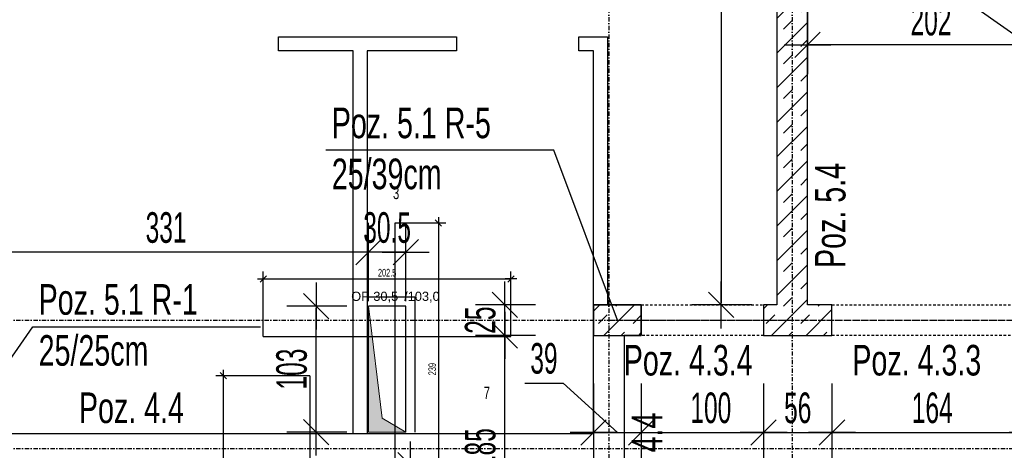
# Model space of a CAD drawing. Header units: millimetres. Extents: x -6373 to 10868, y -2819 to 2013.
# Tile 42 of 67: x 7323 to 8128, y -157 to 195. Entities that reach past the tile are written whole.
import ezdxf

# ---------------------------------------------------------------- set-up
doc = ezdxf.new("R2010")
doc.units = ezdxf.units.MM
doc.header["$LTSCALE"] = 10
doc.linetypes.add('MO', pattern=[0.7, 0.35, -0.17, 0.01, -0.17])
doc.linetypes.add('MP', pattern=[0.36, 0.2, -0.16])
for name, color, linetype in [('BA_szr', 1, 'Continuous'), ('BA_txs', 2, 'Continuous'), ('BA_wym', 1, 'Continuous'), ('BD_lpm', 1, 'MP'), ('BD_osm', 1, 'MO'), ('BD_wic', 1, 'Continuous'), ('BD_wig', 3, 'Continuous'), ('BZ_odn', 1, 'Continuous'), ('BZ_txs', 2, 'Continuous')]:
    doc.layers.add(name, color=color, linetype=linetype)
doc.layers.add('Nowe_A-Przebicia_Nr_pióra__1', color=7, linetype='Continuous', lineweight=13)
doc.layers.add('Nowe_A-Przebicia_Nr_pióra__102', color=7, linetype='Continuous', lineweight=5, true_color=0xcccccc)
doc.styles.add('BIKTS', font='bikromsw.shx', dxfattribs={"width": 0.8})
doc.styles.add('BIKWYM', font='bikromsw.shx', dxfattribs={"width": 0.6})
doc.styles.add('STYL_AUTOMATYCZNY_1', font='arial.ttf')
doc.dimstyles.new('BA_KR_100_cm', dxfattribs={"dimtxt": 25, "dimasz": 1.666667, "dimexe": 24, "dimexo": 0, "dimgap": 0, "dimtad": 0, "dimdec": 1, "dimrnd": 0.5, "dimzin": 9, "dimdsep": 46, "dimtxsty": 'BIKWYM', "dimblk": 'WYM-KR', "dimcen": 0, "dimdle": 20, "dimclrd": 256, "dimclre": 256, "dimclrt": 2, "dimadec": 0, "dimazin": 0, "dimtfac": 0.033333, "dimtdec": 1, "dimtmove": 0, "dimatfit": 3, "dimldrblk": 'WYM-KR', "dimfxl": 25, "dimfxlon": 1, "dimtvp": 0.8, "dimtolj": 1, "dimarcsym": 0})
doc.dimstyles.new('BA_KR_25_cm', dxfattribs={"dimscale": 0.25, "dimtxt": 25, "dimasz": 1.666667, "dimexe": 24, "dimexo": 0, "dimgap": 0, "dimtad": 0, "dimdec": 1, "dimrnd": 0.5, "dimzin": 9, "dimdsep": 46, "dimtxsty": 'BIKWYM', "dimblk": 'WYM-KR', "dimcen": 0, "dimdle": 20, "dimclrd": 256, "dimclre": 256, "dimclrt": 7, "dimadec": 0, "dimazin": 0, "dimtfac": 0.033333, "dimtdec": 1, "dimtmove": 0, "dimatfit": 3, "dimldrblk": 'WYM-KR', "dimfxl": 1, "dimtvp": 0.8, "dimtolj": 1, "dimarcsym": 0})
doc.dimstyles.new('BZ_ST_100_cm', dxfattribs={"dimtxt": 25, "dimasz": 1.666667, "dimexe": 24, "dimexo": 0, "dimgap": 0, "dimtad": 0, "dimdec": 1, "dimrnd": 0.5, "dimdsep": 46, "dimtxsty": 'BIKWYM', "dimblk": 'WYM-ST', "dimcen": 0, "dimdle": 20, "dimclrd": 256, "dimclre": 256, "dimclrt": 7, "dimadec": 0, "dimazin": 0, "dimtfac": 0.033333, "dimtdec": 1, "dimtix": 1, "dimtmove": 2, "dimatfit": 3, "dimldrblk": 'WYM-ST', "dimfxl": 25, "dimfxlon": 1, "dimtvp": 0.8, "dimtolj": 1, "dimtzin": 0, "dimarcsym": 0})

# ---------------------------------------------------------------- blocks, each defined once
blk = doc.blocks.new('WYM-KR')
at = {"color": 7, "linetype": 'ByBlock'}
blk.add_line((6.24, 6.24), (-6.24, -6.24), dxfattribs=at)
at = {"linetype": 'ByBlock'}
blk.add_line((11.52, 0), (-11.52, 0), dxfattribs=at)
blk = doc.blocks.new('*D425')
at = {"layer": 'BD_wic', "lineweight": -2}
for p, q in [((7560.01, -95.98), (7483.06, -95.98)), ((7489.06, -96.4), (7489.06, -269.07)), ((7560.01, -269.48), (7483.06, -269.48))]:
    blk.add_line(p, q, dxfattribs=at)
at = {"layer": 'Defpoints', "color": 0}
for p in [(7560.01, -95.98), (7489.06, -269.48), (7560.01, -269.48)]:
    blk.add_point(p, dxfattribs=at)
at = {"layer": 'BD_wic', "lineweight": -2, "xscale": 0.4166666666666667, "yscale": 0.4166666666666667, "zscale": 0.4166666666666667}
for p, rotation in [((7489.06, -95.98), 90), ((7489.06, -269.48), 270)]:
    blk.add_blockref('WYM-KR', p, dxfattribs=dict(at, rotation=rotation))
at = {"layer": 'BD_wic', "color": 7, "insert": (7484.06, -182.73), "char_height": 6.25, "attachment_point": 5, "rotation": 90, "style": 'BIKWYM'}
blk.add_mtext('\\A1;173.5', dxfattribs=at)
blk = doc.blocks.new('*D419')
at = {"layer": 'BD_wic', "lineweight": -2}
for p, q in [((7629.69, 28.98), (7670.98, 28.98)), ((7664.98, 28.56), (7664.98, -209.57)), ((7629.69, -209.98), (7670.98, -209.98))]:
    blk.add_line(p, q, dxfattribs=at)
at = {"layer": 'Defpoints', "color": 0}
for p in [(7629.69, 28.98), (7629.69, -209.98), (7664.98, -209.98)]:
    blk.add_point(p, dxfattribs=at)
at = {"layer": 'BD_wic', "lineweight": -2, "xscale": 0.4166666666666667, "yscale": 0.4166666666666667, "zscale": 0.4166666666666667}
for p, rotation in [((7664.98, 28.98), 90), ((7664.98, -209.98), 270)]:
    blk.add_blockref('WYM-KR', p, dxfattribs=dict(at, rotation=rotation))
at = {"layer": 'BD_wic', "color": 7, "insert": (7659.98, -90.5), "char_height": 6.25, "attachment_point": 5, "rotation": 90, "style": 'BIKWYM'}
blk.add_mtext('\\A1;239', dxfattribs=at)
blk = doc.blocks.new('*D420')
at = {"layer": 'BD_wic', "lineweight": -2}
for p, q in [((7521.83, -63.93), (7521.83, -10.76)), ((7724.33, -63.93), (7724.33, -10.76)), ((7522.25, -16.76), (7723.92, -16.76))]:
    blk.add_line(p, q, dxfattribs=at)
at = {"layer": 'Defpoints', "color": 0}
for p in [(7724.33, -16.76), (7521.83, -63.93), (7724.33, -63.93)]:
    blk.add_point(p, dxfattribs=at)
at = {"layer": 'BD_wic', "lineweight": -2, "xscale": 0.4166666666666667, "yscale": 0.4166666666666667, "zscale": 0.4166666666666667, "rotation": 180}
blk.add_blockref('WYM-KR', (7521.83, -16.76), dxfattribs=at)
at = {"layer": 'BD_wic', "lineweight": -2, "xscale": 0.4166666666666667, "yscale": 0.4166666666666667, "zscale": 0.4166666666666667}
blk.add_blockref('WYM-KR', (7724.33, -16.76), dxfattribs=at)
at = {"layer": 'BD_wic', "color": 7, "insert": (7623.08, -11.76), "char_height": 6.25, "attachment_point": 5, "style": 'BIKWYM'}
blk.add_mtext('\\A1;202.5', dxfattribs=at)
blk = doc.blocks.new('WYM-ST')
blk.add_hatch(color=256).paths.add_polyline_path([(-13, 2.88), (0, 0), (-13, -2.88)])
blk.add_lwpolyline([(0, 0), (-13, 2.88), (-13, -2.88), (0, 0)])
blk = doc.blocks.new('*D500')
at = {"layer": 'BA_wym', "lineweight": -2}
for p, q in [((6805.83, 853.02), (6756.83, 853.02)), ((6780.83, 851.35), (6780.83, -1192.32)), ((6805.83, -1193.98), (6756.83, -1193.98))]:
    blk.add_line(p, q, dxfattribs=at)
at = {"layer": 'Defpoints', "color": 0}
for p in [(7941.83, 853.02), (6780.83, -1193.98), (7251.83, -1193.98)]:
    blk.add_point(p, dxfattribs=at)
at = {"layer": 'BA_wym', "lineweight": -2, "xscale": 1.666666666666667, "yscale": 1.666666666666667, "zscale": 1.666666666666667}
for p, rotation in [((6780.83, 853.02), 90), ((6780.83, -1193.98), 270)]:
    blk.add_blockref('WYM-KR', p, dxfattribs=dict(at, rotation=rotation))
at = {"layer": 'BA_wym', "color": 2, "insert": (6760.83, -170.48), "char_height": 25, "attachment_point": 5, "rotation": 90, "style": 'BIKWYM'}
blk.add_mtext('\\A1;2047', dxfattribs=at)
blk = doc.blocks.new('*D551')
at = {"layer": 'BA_wym', "lineweight": -2}
for p, q in [((7735.6, -101.87), (7767.02, -101.87)), ((7767.02, -101.87), (7811.38, -142.29)), ((7791.88, -102.29), (7791.88, -166.29)), ((7830.88, -102.29), (7830.88, -166.29)), ((7790.21, -142.29), (7788.54, -142.29)), ((7791.88, -142.29), (7830.88, -142.29)), ((7832.54, -142.29), (7834.21, -142.29))]:
    blk.add_line(p, q, dxfattribs=at)
at = {"layer": 'Defpoints', "color": 0}
for p in [(7791.88, -62.98), (7830.88, -62.98), (7830.88, -142.29)]:
    blk.add_point(p, dxfattribs=at)
at = {"layer": 'BA_wym', "lineweight": -2, "xscale": 1.666666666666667, "yscale": 1.666666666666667, "zscale": 1.666666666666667}
blk.add_blockref('WYM-KR', (7791.88, -142.29), dxfattribs=at)
at = {"layer": 'BA_wym', "lineweight": -2, "xscale": 1.666666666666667, "yscale": 1.666666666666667, "zscale": 1.666666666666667, "rotation": 180}
blk.add_blockref('WYM-KR', (7830.88, -142.29), dxfattribs=at)
at = {"layer": 'BA_wym', "color": 2, "insert": (7751.31, -81.87), "char_height": 25, "attachment_point": 5, "style": 'BIKWYM'}
blk.add_mtext('\\A1;39', dxfattribs=at)
blk = doc.blocks.new('*D552')
at = {"layer": 'BA_wym', "lineweight": -2}
for p, q in [((7830.88, -102.29), (7830.88, -166.29)), ((7930.88, -102.29), (7930.88, -166.29)), ((7832.54, -142.29), (7929.21, -142.29))]:
    blk.add_line(p, q, dxfattribs=at)
at = {"layer": 'Defpoints', "color": 0}
for p in [(7830.88, -62.98), (7930.88, -62.98), (7930.88, -142.29)]:
    blk.add_point(p, dxfattribs=at)
at = {"layer": 'BA_wym', "lineweight": -2, "xscale": 1.666666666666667, "yscale": 1.666666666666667, "zscale": 1.666666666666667, "rotation": 180}
blk.add_blockref('WYM-KR', (7830.88, -142.29), dxfattribs=at)
at = {"layer": 'BA_wym', "lineweight": -2, "xscale": 1.666666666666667, "yscale": 1.666666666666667, "zscale": 1.666666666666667}
blk.add_blockref('WYM-KR', (7930.88, -142.29), dxfattribs=at)
at = {"layer": 'BA_wym', "color": 2, "insert": (7887.78, -122.29), "char_height": 25, "attachment_point": 5, "style": 'BIKWYM'}
blk.add_mtext('\\A1;100', dxfattribs=at)
blk = doc.blocks.new('*D553')
at = {"layer": 'BA_wym', "lineweight": -2}
for p, q in [((7930.88, -102.29), (7930.88, -166.29)), ((7986.83, -102.29), (7986.83, -166.29)), ((7932.54, -142.29), (7985.17, -142.29))]:
    blk.add_line(p, q, dxfattribs=at)
at = {"layer": 'Defpoints', "color": 0}
for p in [(7930.88, -62.98), (7986.83, -62.98), (7986.83, -142.29)]:
    blk.add_point(p, dxfattribs=at)
at = {"layer": 'BA_wym', "lineweight": -2, "xscale": 1.666666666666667, "yscale": 1.666666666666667, "zscale": 1.666666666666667, "rotation": 180}
blk.add_blockref('WYM-KR', (7930.88, -142.29), dxfattribs=at)
at = {"layer": 'BA_wym', "lineweight": -2, "xscale": 1.666666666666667, "yscale": 1.666666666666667, "zscale": 1.666666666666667}
blk.add_blockref('WYM-KR', (7986.83, -142.29), dxfattribs=at)
at = {"layer": 'BA_wym', "color": 2, "insert": (7958.85, -122.29), "char_height": 25, "attachment_point": 5, "style": 'BIKWYM'}
blk.add_mtext('\\A1;56', dxfattribs=at)
blk = doc.blocks.new('*D554')
at = {"layer": 'BA_wym', "lineweight": -2}
for p, q in [((7986.83, -102.29), (7986.83, -166.29)), ((8150.83, -102.29), (8150.83, -166.29)), ((7988.5, -142.29), (8149.17, -142.29))]:
    blk.add_line(p, q, dxfattribs=at)
at = {"layer": 'Defpoints', "color": 0}
for p in [(7986.83, -62.98), (8150.83, -62.98), (8150.83, -142.29)]:
    blk.add_point(p, dxfattribs=at)
at = {"layer": 'BA_wym', "lineweight": -2, "xscale": 1.666666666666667, "yscale": 1.666666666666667, "zscale": 1.666666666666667, "rotation": 180}
blk.add_blockref('WYM-KR', (7986.83, -142.29), dxfattribs=at)
at = {"layer": 'BA_wym', "lineweight": -2, "xscale": 1.666666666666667, "yscale": 1.666666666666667, "zscale": 1.666666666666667}
blk.add_blockref('WYM-KR', (8150.83, -142.29), dxfattribs=at)
at = {"layer": 'BA_wym', "color": 2, "insert": (8068.83, -122.29), "char_height": 25, "attachment_point": 5, "style": 'BIKWYM'}
blk.add_mtext('\\A1;164', dxfattribs=at)
blk = doc.blocks.new('*D563')
at = {"layer": 'BA_wym', "lineweight": -2}
for p, q in [((7921.32, 498.02), (7872.32, 498.02)), ((7896.32, 496.35), (7896.32, -36.32)), ((7921.32, -37.98), (7872.32, -37.98))]:
    blk.add_line(p, q, dxfattribs=at)
at = {"layer": 'Defpoints', "color": 0}
for p in [(7941.83, 498.02), (7896.32, -37.98), (7936.32, -37.98)]:
    blk.add_point(p, dxfattribs=at)
at = {"layer": 'BA_wym', "lineweight": -2, "xscale": 1.666666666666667, "yscale": 1.666666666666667, "zscale": 1.666666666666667}
for p, rotation in [((7896.32, 498.02), 90), ((7896.32, -37.98), 270)]:
    blk.add_blockref('WYM-KR', p, dxfattribs=dict(at, rotation=rotation))
at = {"layer": 'BA_wym', "color": 2, "insert": (7876.32, 230.02), "char_height": 25, "attachment_point": 5, "rotation": 90, "style": 'BIKWYM'}
blk.add_mtext('\\A1;536', dxfattribs=at)
blk = doc.blocks.new('*D564')
at = {"layer": 'BA_wym', "lineweight": -2}
for p, q in [((7744.32, -37.98), (7695.32, -37.98)), ((7719.32, -36.32), (7719.32, -34.65)), ((7719.32, -62.98), (7719.32, -37.98)), ((7744.32, -62.98), (7695.32, -62.98)), ((7719.32, -64.65), (7719.32, -66.32))]:
    blk.add_line(p, q, dxfattribs=at)
at = {"layer": 'Defpoints', "color": 0}
for p in [(7719.32, -37.98), (7791.83, -37.98), (7791.83, -62.98)]:
    blk.add_point(p, dxfattribs=at)
at = {"layer": 'BA_wym', "lineweight": -2, "xscale": 1.666666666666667, "yscale": 1.666666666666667, "zscale": 1.666666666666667}
for p, rotation in [((7719.32, -37.98), 270), ((7719.32, -62.98), 90)]:
    blk.add_blockref('WYM-KR', p, dxfattribs=dict(at, rotation=rotation))
at = {"layer": 'BA_wym', "color": 2, "insert": (7699.32, -50.48), "char_height": 25, "attachment_point": 5, "rotation": 90, "style": 'BIKWYM'}
blk.add_mtext('\\A1;25', dxfattribs=at)
blk = doc.blocks.new('*D565')
at = {"layer": 'BA_wym', "lineweight": -2}
for p, q in [((7744.32, -62.98), (7695.32, -62.98)), ((7719.32, -246.32), (7719.32, -64.65)), ((7744.32, -247.98), (7695.32, -247.98))]:
    blk.add_line(p, q, dxfattribs=at)
at = {"layer": 'Defpoints', "color": 0}
for p in [(7719.32, -62.98), (7791.83, -62.98), (7791.83, -247.98)]:
    blk.add_point(p, dxfattribs=at)
at = {"layer": 'BA_wym', "lineweight": -2, "xscale": 1.666666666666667, "yscale": 1.666666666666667, "zscale": 1.666666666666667}
for p, rotation in [((7719.32, -62.98), 90), ((7719.32, -247.98), 270)]:
    blk.add_blockref('WYM-KR', p, dxfattribs=dict(at, rotation=rotation))
at = {"layer": 'BA_wym', "color": 2, "insert": (7699.32, -155.48), "char_height": 25, "attachment_point": 5, "rotation": 90, "style": 'BIKWYM'}
blk.add_mtext('\\A1;185', dxfattribs=at)
blk = doc.blocks.new('*D609')
at = {"layer": 'BA_wym', "lineweight": -2}
for p, q in [((7590.07, -39.02), (7541.07, -39.02)), ((7565.07, -140.32), (7565.07, -40.69)), ((7590.07, -141.98), (7541.07, -141.98))]:
    blk.add_line(p, q, dxfattribs=at)
at = {"layer": 'Defpoints', "color": 0}
for p in [(7565.07, -39.02), (7607.83, -39.02), (7607.83, -141.98)]:
    blk.add_point(p, dxfattribs=at)
at = {"layer": 'BA_wym', "lineweight": -2, "xscale": 1.666666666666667, "yscale": 1.666666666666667, "zscale": 1.666666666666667}
for p, rotation in [((7565.07, -39.02), 90), ((7565.07, -141.98), 270)]:
    blk.add_blockref('WYM-KR', p, dxfattribs=dict(at, rotation=rotation))
at = {"layer": 'BA_wym', "color": 2, "insert": (7545.07, -90.5), "char_height": 25, "attachment_point": 5, "rotation": 90, "style": 'BIKWYM'}
blk.add_mtext('\\A1;103', dxfattribs=at)
blk = doc.blocks.new('*D610')
at = {"layer": 'BA_wym', "lineweight": -2}
for p, q in [((7617.2, -168.98), (7666.2, -168.98)), ((7642.2, -167.32), (7642.2, -165.65)), ((7642.2, -168.98), (7642.2, -196.48)), ((7617.2, -196.48), (7666.2, -196.48)), ((7642.2, -198.15), (7642.2, -260.77))]:
    blk.add_line(p, q, dxfattribs=at)
at = {"layer": 'Defpoints', "color": 0}
for p in [(7571.32, -168.98), (7571.32, -196.48), (7642.2, -196.48)]:
    blk.add_point(p, dxfattribs=at)
at = {"layer": 'BA_wym', "lineweight": -2, "xscale": 1.666666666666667, "yscale": 1.666666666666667, "zscale": 1.666666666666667}
for p, rotation in [((7642.2, -168.98), 270), ((7642.2, -196.48), 90)]:
    blk.add_blockref('WYM-KR', p, dxfattribs=dict(at, rotation=rotation))
at = {"layer": 'BA_wym', "color": 2, "insert": (7622.2, -230.29), "char_height": 25, "attachment_point": 5, "rotation": 90, "style": 'BIKWYM'}
blk.add_mtext('\\A1;27.5', dxfattribs=at)
blk = doc.blocks.new('*D613')
at = {"layer": 'BA_wym', "lineweight": -2}
for p, q in [((7607.83, -34.96), (7607.83, 29.04)), ((7638.33, -34.96), (7638.33, 29.04)), ((7606.17, 5.04), (7604.5, 5.04)), ((7638.33, 5.04), (7607.83, 5.04)), ((7640, 5.04), (7641.67, 5.04))]:
    blk.add_line(p, q, dxfattribs=at)
at = {"layer": 'Defpoints', "color": 0}
for p in [(7607.83, 5.04), (7607.83, -39.02), (7638.33, -39.02)]:
    blk.add_point(p, dxfattribs=at)
at = {"layer": 'BA_wym', "lineweight": -2, "xscale": 1.666666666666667, "yscale": 1.666666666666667, "zscale": 1.666666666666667}
blk.add_blockref('WYM-KR', (7607.83, 5.04), dxfattribs=at)
at = {"layer": 'BA_wym', "lineweight": -2, "xscale": 1.666666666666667, "yscale": 1.666666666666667, "zscale": 1.666666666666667, "rotation": 180}
blk.add_blockref('WYM-KR', (7638.33, 5.04), dxfattribs=at)
at = {"layer": 'BA_wym', "color": 2, "insert": (7623.08, 25.04), "char_height": 25, "attachment_point": 5, "style": 'BIKWYM'}
blk.add_mtext('\\A1;30.5', dxfattribs=at)
blk = doc.blocks.new('*D614')
at = {"layer": 'BA_wym', "lineweight": -2}
for p, q in [((7276.83, -34.96), (7276.83, 29.04)), ((7607.83, -34.96), (7607.83, 29.04)), ((7606.17, 5.04), (7278.5, 5.04))]:
    blk.add_line(p, q, dxfattribs=at)
at = {"layer": 'Defpoints', "color": 0}
for p in [(7276.83, 5.04), (7607.83, -39.02), (7276.83, -45.48)]:
    blk.add_point(p, dxfattribs=at)
at = {"layer": 'BA_wym', "lineweight": -2, "xscale": 1.666666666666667, "yscale": 1.666666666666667, "zscale": 1.666666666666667, "rotation": 180}
blk.add_blockref('WYM-KR', (7276.83, 5.04), dxfattribs=at)
at = {"layer": 'BA_wym', "lineweight": -2, "xscale": 1.666666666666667, "yscale": 1.666666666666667, "zscale": 1.666666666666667}
blk.add_blockref('WYM-KR', (7607.83, 5.04), dxfattribs=at)
at = {"layer": 'BA_wym', "color": 2, "insert": (7442.33, 25.04), "char_height": 25, "attachment_point": 5, "style": 'BIKWYM'}
blk.add_mtext('\\A1;331', dxfattribs=at)
blk = doc.blocks.new('*D641')
at = {"layer": 'BA_wym', "lineweight": -2}
for p, q in [((7080.83, -1559.44), (7080.83, -1623.44)), ((10027.83, -1559.44), (10027.83, -1623.44)), ((7082.5, -1599.44), (10026.17, -1599.44))]:
    blk.add_line(p, q, dxfattribs=at)
at = {"layer": 'Defpoints', "color": 0}
for p in [(7080.83, -95.48), (10027.83, -95.48), (10027.83, -1599.44)]:
    blk.add_point(p, dxfattribs=at)
at = {"layer": 'BA_wym', "lineweight": -2, "xscale": 1.666666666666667, "yscale": 1.666666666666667, "zscale": 1.666666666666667, "rotation": 180}
blk.add_blockref('WYM-KR', (7080.83, -1599.44), dxfattribs=at)
at = {"layer": 'BA_wym', "lineweight": -2, "xscale": 1.666666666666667, "yscale": 1.666666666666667, "zscale": 1.666666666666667}
blk.add_blockref('WYM-KR', (10027.83, -1599.44), dxfattribs=at)
at = {"layer": 'BA_wym', "color": 2, "insert": (8554.33, -1579.44), "char_height": 25, "attachment_point": 5, "style": 'BIKWYM'}
blk.add_mtext('\\A1;2947', dxfattribs=at)
blk = doc.blocks.new('*D648')
at = {"layer": 'BA_wym', "lineweight": -2}
for p, q in [((7966.83, 214.5), (7966.83, 150.5)), ((8168.83, 214.5), (8168.83, 150.5)), ((8167.17, 174.5), (7968.5, 174.5))]:
    blk.add_line(p, q, dxfattribs=at)
at = {"layer": 'Defpoints', "color": 0}
for p in [(8168.83, 274.02), (7966.83, 257.04), (7966.83, 174.5)]:
    blk.add_point(p, dxfattribs=at)
at = {"layer": 'BA_wym', "lineweight": -2, "xscale": 1.666666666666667, "yscale": 1.666666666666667, "zscale": 1.666666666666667, "rotation": 180}
blk.add_blockref('WYM-KR', (7966.83, 174.5), dxfattribs=at)
at = {"layer": 'BA_wym', "lineweight": -2, "xscale": 1.666666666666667, "yscale": 1.666666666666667, "zscale": 1.666666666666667}
blk.add_blockref('WYM-KR', (8168.83, 174.5), dxfattribs=at)
at = {"layer": 'BA_wym', "color": 2, "insert": (8067.83, 194.5), "char_height": 25, "attachment_point": 5, "style": 'BIKWYM'}
blk.add_mtext('\\A1;202', dxfattribs=at)
blk = doc.blocks.new('*D730')
at = {"layer": 'BA_wym', "lineweight": -2}
for p, q in [((6765.83, 973.02), (6716.83, 973.02)), ((6740.83, 971.36), (6740.83, -1192.32)), ((6765.83, -1193.98), (6716.83, -1193.98))]:
    blk.add_line(p, q, dxfattribs=at)
at = {"layer": 'Defpoints', "color": 0}
for p in [(7935.83, 973.02), (6740.83, -1193.98), (7251.83, -1193.98)]:
    blk.add_point(p, dxfattribs=at)
at = {"layer": 'BA_wym', "lineweight": -2, "xscale": 1.666666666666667, "yscale": 1.666666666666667, "zscale": 1.666666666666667}
for p, rotation in [((6740.83, 973.02), 90), ((6740.83, -1193.98), 270)]:
    blk.add_blockref('WYM-KR', p, dxfattribs=dict(at, rotation=rotation))
at = {"layer": 'BA_wym', "color": 2, "insert": (6720.83, -110.48), "char_height": 25, "attachment_point": 5, "rotation": 90, "style": 'BIKWYM'}
blk.add_mtext('\\A1;2167', dxfattribs=at)

msp = doc.modelspace()

# ---------------------------------------------------------------- hatches: boundary and pattern name
at = {"layer": 'BA_szr'}
h = msp.add_hatch(dxfattribs=at)
h.set_pattern_fill('BIK_ZELBET', color=256, scale=100, angle=45, pattern_type=2)
h.set_pattern_definition([(45, (1802.386, -2549.331), (-14.142136, 14.142136), []), (45, (1795.315, -2542.26), (-14.142136, 14.142136), [10, -10])])
h.paths.add_polyline_path([(7941.83, -37.98), (7941.83, -62.98), (7986.83, -62.98), (7986.83, -37.98), (7966.83, -37.98), (7966.83, 473.02), (7986.83, 473.02), (7986.83, 498.02), (7966.83, 498.02), (7941.83, 498.02)])
h = msp.add_hatch(dxfattribs=at)
h.set_pattern_fill('BIK_ZELBET', color=256, scale=100, angle=45, pattern_type=2)
h.set_pattern_definition([(45, (-3821.9, -1106.835), (-14.142136, 14.142136), []), (45, (-3828.97, -1099.764), (-14.142136, 14.142136), [10, -10])])
h.paths.add_polyline_path([(7791.88, -62.98), (7830.88, -62.98), (7830.88, -37.98), (7791.88, -37.98)])
h = msp.add_hatch(dxfattribs=at)
h.set_pattern_fill('BIK_ZELBET', color=256, scale=100, angle=45, pattern_type=2)
h.set_pattern_definition([(45, (1802.386, -2549.331), (-14.142136, 14.142136), []), (45, (1795.315, -2542.26), (-14.142136, 14.142136), [10, -10])])
h.paths.add_polyline_path([(7930.88, -62.98), (7941.83, -62.98), (7941.83, -37.98), (7930.88, -37.98)])
at = {"layer": 'Nowe_A-Przebicia_Nr_pióra__102', "linetype": 'Continuous', "lineweight": 5, "true_color": 0xcccccc}
msp.add_hatch(color=254, dxfattribs=at).paths.add_polyline_path([(7638.33, -141.98), (7607.83, -141.98), (7607.83, -39.02), (7619.16, -130.66)])

# ---------------------------------------------------------------- linework, layer by layer
at = {"layer": 'BD_lpm'}
for points in [[(7930.88, -62.98), (7830.88, -62.98), (7830.88, -37.98), (7930.88, -37.98)], [(8150.83, -62.98), (7986.83, -62.98), (7986.83, -37.98), (8150.83, -37.98)]]:
    msp.add_lwpolyline(points, close=True, dxfattribs=at)
at = {"layer": 'BD_osm', "color": 5}
for p, q in [((7805.88, -50.48), (7955.88, -50.48)), ((7961.83, -50.48), (8175.83, -50.48))]:
    msp.add_line(p, q, dxfattribs=at)
at = {"layer": 'BD_osm'}
for points in [[(7804.33, 1513.02), (7804.33, -1699.44)], [(7954.33, 1513.02), (7954.33, -1699.44)], [(6640.83, -50.48), (10467.83, -50.48)], [(6640.83, -155.48), (10467.83, -155.48)]]:
    msp.add_lwpolyline(points, dxfattribs=at)
at = {"layer": 'BD_wic', "color": 5}
for p, q in [((7629.69, -209.98), (7629.69, 28.98)), ((7521.83, -63.93), (7724.33, -63.93)), ((7560.01, -95.98), (7560.01, -269.48))]:
    msp.add_line(p, q, dxfattribs=at)
at = {"layer": 'BD_wic'}
for points in [[(9856.83, -1022.98), (7251.83, 802.02)], [(7595.33, -142.98), (7595.33, 169.52), (7534.33, 169.52), (7534.33, 181.02), (7679.83, 181.02), (7679.83, 169.52), (7606.83, 169.52), (7606.83, -142.98)], [(7791.83, -37.98), (7791.83, 169.52), (7779.83, 169.52), (7779.83, 181.02), (7803.33, 181.02), (7803.33, -37.98)], [(7607.83, -31.52), (7645.83, -31.52), (7645.83, -141.98)], [(7638.33, -141.98), (7638.33, -39.02), (7607.83, -39.02)]]:
    msp.add_lwpolyline(points, dxfattribs=at)
at = {"layer": 'BD_wig'}
for points in [[(7988.33, 777.02), (7988.33, 802.02), (7966.83, 802.02), (7966.83, 853.02), (7941.83, 853.02), (7941.83, 802.02), (7894.33, 802.02), (7894.33, 777.02), (7941.83, 777.02), (7941.83, -37.98), (7930.88, -37.98), (7930.88, -62.98), (7986.83, -62.98), (7986.83, -37.98), (7966.83, -37.98), (7966.83, 473.02), (7986.83, 473.02), (7986.83, 498.02), (7966.83, 498.02), (7966.83, 777.02), (7988.33, 777.02)], [(7251.83, -45.48), (7276.83, -45.48), (7276.83, -142.98), (7791.83, -142.98), (7791.83, -37.98), (7830.88, -37.98), (7830.88, -62.98), (7816.83, -62.98), (7816.83, -247.98), (7827.83, -247.98), (7827.83, -272.98), (7791.83, -272.98), (7791.83, -167.98), (7276.83, -167.98), (7276.83, -305.48), (7251.83, -305.48), (7251.83, -45.48)]]:
    msp.add_lwpolyline(points, dxfattribs=at)
msp.add_lwpolyline([(7791.88, -62.98), (7830.88, -62.98), (7830.88, -37.98), (7791.88, -37.98)], close=True, dxfattribs=at)
at = {"layer": 'Nowe_A-Przebicia_Nr_pióra__1', "color": 7, "linetype": 'Continuous', "lineweight": 13}
for p, q in [((7619.16, -130.66), (7607.83, -39.02)), ((7607.83, -141.98), (7607.83, -39.02)), ((7638.33, -39.02), (7607.83, -39.02)), ((7638.33, -141.98), (7638.33, -39.02)), ((7638.33, -141.98), (7619.16, -130.66)), ((7638.33, -141.98), (7607.83, -141.98))]:
    msp.add_line(p, q, dxfattribs=at)

# ---------------------------------------------------------------- texts
at = {"layer": 'BA_txs', "style": 'BIKTS', "width": 0.7}
for s, p in [('Poz. 5.4', (7997.89, -7.9)), ('Poz. 4.4', (7848.16, -211.92))]:
    msp.add_text(s, height=25, rotation=90, dxfattribs=at).set_placement(p)
for s, p in [('Poz. 4.3.4', (7816.6, -95.71)), ('Poz. 4.3.3', (8003.5, -95.71)), ('Poz. 4.4', (7371.08, -134.58))]:
    msp.add_text(s, height=25, dxfattribs=at).set_placement(p)
at = {"layer": 'BZ_txs', "char_height": 25, "width": 452.0462, "attachment_point": 1, "style": 'BIKTS'}
for s, insert in [('{\\W0.7;Poz. 5.1 R-5\\P\\A1;25/39cm}', (7577.85, 123.2)), ('{\\W0.7;Poz. 5.1 R-1\\P\\A1;25/25cm}', (7338.12, -21.06))]:
    msp.add_mtext(s, dxfattribs=dict(at, insert=insert))
at = {"layer": 'BZ_txs', "color": 3, "char_height": 10, "width": 452.0462, "attachment_point": 1, "style": 'BIKTS'}
for s, insert in [('{\\W0.7;3}', (7627.82, 58.42)), ('{\\W0.7;7}', (7702.02, -104.88))]:
    msp.add_mtext(s, dxfattribs=dict(at, insert=insert))
at = {"layer": 'Nowe_A-Przebicia_Nr_pióra__1', "color": 7, "lineweight": 13, "style": 'STYL_AUTOMATYCZNY_1'}
for s, p in [('OP 30,5', (7593.71, -34.75)), (' /103,0', (7634.07, -34.75))]:
    msp.add_text(s, height=7.5, dxfattribs=at).set_placement(p)

# ---------------------------------------------------------------- dimensions: what is measured, and where the dimension line sits
at = {"layer": 'BA_wym'}
for base, p1, p2, picture, middle in [((6740.83, -1193.98), (7935.83, 973.02), (7251.83, -1193.98), '*D730', (6720.83, -110.48)), ((6780.83, -1193.98), (7941.83, 853.02), (7251.83, -1193.98), '*D500', (6760.83, -170.48)), ((7896.32, -37.98), (7941.83, 498.02), (7936.32, -37.98), '*D563', (7876.32, 230.02)), ((7565.07, -39.02), (7607.83, -141.98), (7607.83, -39.02), '*D609', (7545.07, -90.5)), ((7719.32, -62.98), (7791.83, -247.98), (7791.83, -62.98), '*D565', (7699.32, -155.48)), ((7642.2, -196.48), (7571.32, -168.98), (7571.32, -196.48), '*D610', (7622.2, -230.29))]:
    dim = msp.add_linear_dim(base=base, p1=p1, p2=p2, angle=90, dimstyle='BA_KR_100_cm', override={"dimatfit": 1}, dxfattribs=at)
    dim.commit()
    dim.dimension.update_dxf_attribs({"geometry": picture, "text_midpoint": middle})
for base, p1, p2, override, picture, middle in [((7966.83, 174.5), (8168.83, 274.02), (7966.83, 257.04), {"dimtmove": 1, "dimatfit": 1, "dimfxl": 40}, '*D648', (8067.83, 194.5)), ((7276.83, 5.04), (7607.83, -39.02), (7276.83, -45.48), {"dimtmove": 1, "dimatfit": 1, "dimfxl": 40}, '*D614', (7442.33, 25.04)), ((7986.8318, -142.2923), (7930.8769, -62.9834), (7986.8318, -62.9834), {"dimtmove": 1, "dimatfit": 1, "dimfxl": 40}, '*D553', (7958.8543, -122.2923)), ((8150.83, -142.29), (7986.83, -62.98), (8150.83, -62.98), {"dimtmove": 1, "dimatfit": 1, "dimfxl": 40}, '*D554', (8068.83, -122.29)), ((10027.83, -1599.44), (7080.83, -95.48), (10027.83, -95.48), {"dimatfit": 1, "dimfxl": 40}, '*D641', (8554.33, -1579.44))]:
    dim = msp.add_linear_dim(base=base, p1=p1, p2=p2, dimstyle='BA_KR_100_cm', override=override, dxfattribs=at)
    dim.commit()
    dim.dimension.update_dxf_attribs({"geometry": picture, "text_midpoint": middle})
for base, p1, p2, override, picture, middle in [((7607.83, 5.04), (7638.33, -39.02), (7607.83, -39.02), {"dimatfit": 1, "dimfxl": 40}, '*D613', (7623.08, 5.04)), ((7830.88, -142.29), (7791.88, -62.98), (7830.88, -62.98), {"dimtmove": 1, "dimatfit": 1, "dimfxl": 40}, '*D551', (7767.02, -101.87)), ((7930.88, -142.29), (7830.88, -62.98), (7930.88, -62.98), {"dimtmove": 1, "dimatfit": 1, "dimfxl": 40}, '*D552', (7887.78, -142.29))]:
    dim = msp.add_linear_dim(base=base, p1=p1, p2=p2, dimstyle='BA_KR_100_cm', override=override, dxfattribs=at)
    dim.commit()
    dim.dimension.update_dxf_attribs({"geometry": picture, "text_midpoint": middle, "dimtype": 160})
dim = msp.add_linear_dim(base=(7719.32, -37.98), p1=(7791.83, -62.98), p2=(7791.83, -37.98), angle=90, dimstyle='BA_KR_100_cm', override={"dimatfit": 1}, dxfattribs=at)
dim.commit()
dim.dimension.update_dxf_attribs({"geometry": '*D564', "text_midpoint": (7719.32, -50.48), "dimtype": 160})
at = {"layer": 'BD_wic', "color": 5}
for base, p1, p2, picture, middle in [((7664.98, -209.98), (7629.69, 28.98), (7629.69, -209.98), '*D419', (7659.98, -90.5)), ((7489.06, -269.48), (7560.01, -95.98), (7560.01, -269.48), '*D425', (7484.06, -182.73))]:
    dim = msp.add_linear_dim(base=base, p1=p1, p2=p2, angle=90, dimstyle='BA_KR_25_cm', dxfattribs=at)
    dim.commit()
    dim.dimension.update_dxf_attribs({"geometry": picture, "text_midpoint": middle})
dim = msp.add_linear_dim(base=(7724.33, -16.76), p1=(7521.83, -63.93), p2=(7724.33, -63.93), dimstyle='BA_KR_25_cm', dxfattribs=at)
dim.commit()
dim.dimension.update_dxf_attribs({"geometry": '*D420', "text_midpoint": (7623.08, -11.76)})

# ---------------------------------------------------------------- leaders
at = {"layer": 'BZ_odn', "has_arrowhead": 0}
for points in [[(7811.38, -50.48), (7759.37, 88.4), (7572.99, 88.4)], [(7264.33, -155.48), (7333.26, -55.86), (7519.64, -55.86)]]:
    msp.add_leader(points, dimstyle='BZ_ST_100_cm', dxfattribs=at)

doc.saveas('drawing.dxf')
